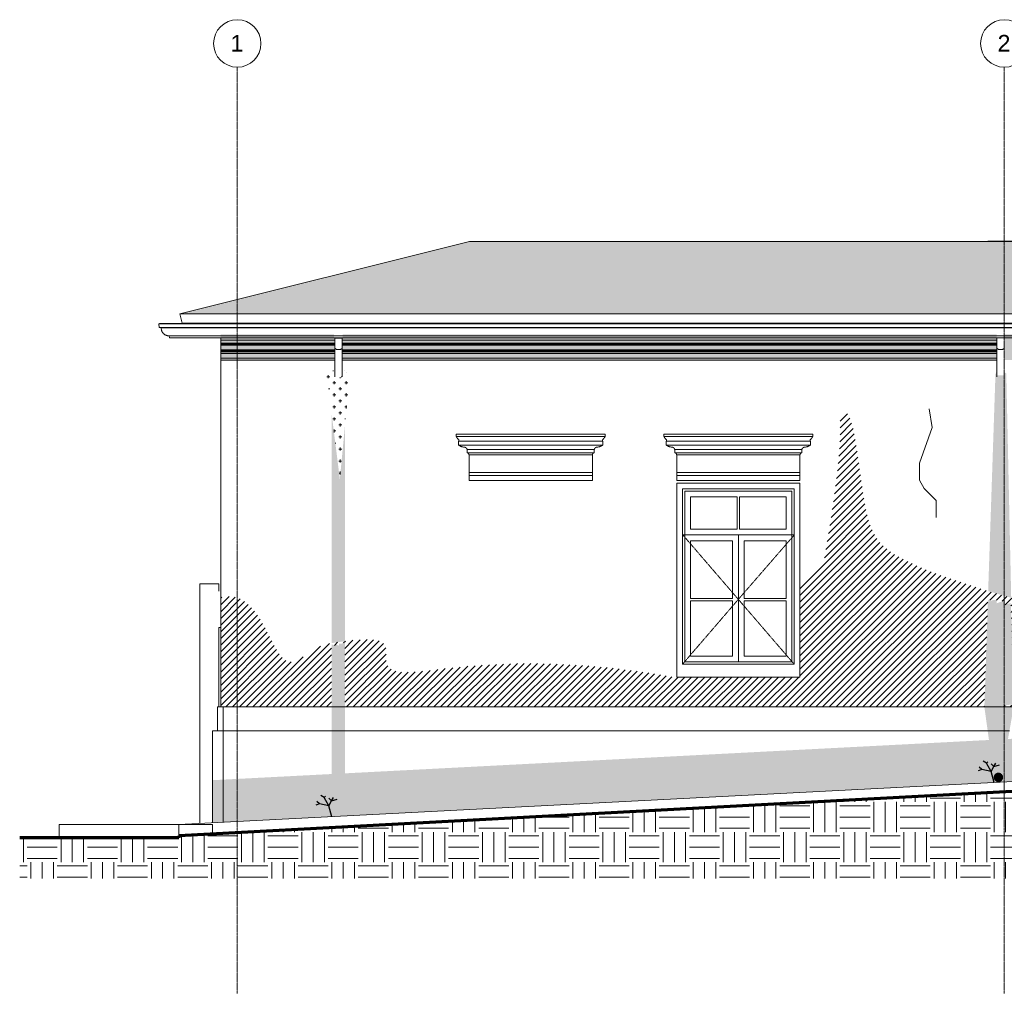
# Model space of a CAD drawing. Header units: millimetres. Extents: x -32191 to 39201, y -1740 to 8822.
# Tile 1 of 35: x -32191 to -21806, y -1740 to 8528. Entities that reach past the tile are written whole.
import ezdxf

# ---------------------------------------------------------------- set-up
doc = ezdxf.new("R2010")
doc.units = ezdxf.units.MM
doc.linetypes.add('_Tracejado pequeno', pattern=[2.25, 1.5, -0.75])
doc.linetypes.add('_Traço - ponto', pattern=[16, 12, -2, 0, -2])
for name, color, linetype, lineweight in [('A-DETL', 90, 'Continuous', 18), ('A-DETL-GENF', 92, 'Continuous', 18), ('A-DOOR', 31, 'Continuous', 18), ('A-DOOR-FRAM', 31, 'Continuous', 18), ('A-FLOR', 192, 'Continuous', 18), ('A-FLOR-PATT', 8, 'Continuous', 70), ('A-GENM', 13, 'Continuous', 18), ('A-GLAZ', 151, 'Continuous', 18), ('A-GLAZ-HDLN', 1, '_Tracejado pequeno', 18), ('A-ROOF', 132, 'Continuous', 18), ('A-ROOF-OTLN', 132, 'Continuous', 18), ('A-ROOF-PATT', 132, 'Continuous', 18), ('A-WALL', 113, 'Continuous', 18), ('S-GRID', 1, 'Continuous', 9), ('S-GRID-IDEN', 1, 'Continuous', 9)]:
    doc.layers.add(name, color=color, linetype=linetype, lineweight=lineweight)
doc.styles.add('Arial_2', font='arial.ttf', dxfattribs={"height": 175})
pattern_1 = [(0, (-33699.78, 0), (317.5, 317.5), [317.5, -317.5]), (0, (-33699.78, 119.06), (317.5, 317.5), [317.5, -317.5]), (0, (-33699.78, 238.12), (317.5, 317.5), [317.5, -317.5]), (90, (-33660.1, 277.8), (-317.5, 317.5), [317.5, -317.5]), (90, (-33541.03, 277.8), (-317.5, 317.5), [317.5, -317.5]), (90, (-33421.97, 277.8), (-317.5, 317.5), [317.5, -317.5])]
pattern_2 = [(270, (-33699.78, 127), (127, 8e-15), [15.875, -111.125]), (0, (-33699.78, 127), (0, 127), [15.875, -111.125]), (270, (-33572.78, 127), (127, 8e-15), [15.875, -111.125]), (180, (-33572.78, 127), (-2e-14, -127), [15.875, -111.125]), (270, (-33636.28, 63.5), (127, 8e-15), [15.875, -111.125]), (180, (-33636.28, 63.5), (-2e-14, -127), [15.875, -111.125]), (90, (-33636.28, 63.5), (-127, 8e-15), [15.875, -111.125]), (0, (-33636.28, 63.5), (0, 127), [15.875, -111.125]), (90, (-33699.78, 0), (-127, 8e-15), [15.875, -111.125]), (0, (-33699.78, 0), (0, 127), [15.875, -111.125]), (90, (-33572.78, 0), (-127, 8e-15), [15.875, -111.125]), (180, (-33572.78, 0), (-2e-14, -127), [15.875, -111.125])]

# ---------------------------------------------------------------- blocks, each defined once
blk = doc.blocks.new('PORTA - Simples - 0_86 x 2_10-4151751-ELEVAÇÃO 1 - MAPEAMENTO DE DANOS')
at = {"layer": 'A-DOOR-FRAM'}
for p in [(-30091, 1280), (-30071, 2120)]:
    blk.add_line(p, (-30091, 2120), dxfattribs=at)
blk = doc.blocks.new('Window_CV - Window_CV - 1 divisão-4329172-ELEVAÇÃO 1 - MAPEAMENTO DE DANOS')
at = {"layer": 'A-GLAZ'}
for p, q in [((-23961, 3640), (-25261, 3640)), ((-25261, 3640), (-25261, 1594)), ((-23961, 2580), (-23961, 3640)), ((-25201, 1730), (-25201, 3580)), ((-25201, 3580), (-24021, 3580)), ((-25176, 3555), (-25176, 1755)), ((-25176, 3555), (-24046, 3555)), ((-24046, 1755), (-24046, 3555)), ((-24021, 3580), (-24021, 1730)), ((-25116, 3495), (-25116, 3154)), ((-24624, 3495), (-25116, 3495)), ((-24624, 3154), (-24624, 3495)), ((-24599, 3495), (-24599, 3154)), ((-24106, 3495), (-24599, 3495)), ((-24106, 3154), (-24106, 3495)), ((-24624, 3154), (-25116, 3154)), ((-24106, 3154), (-24599, 3154)), ((-25176, 3094), (-24046, 3094)), ((-24611, 3094), (-25176, 3094)), ((-25116, 2424), (-25116, 3034)), ((-25116, 3034), (-24671, 3034)), ((-24671, 3034), (-24671, 2424)), ((-24611, 3094), (-24611, 1755)), ((-24611, 1755), (-24611, 3094)), ((-24046, 3094), (-24611, 3094)), ((-24551, 2424), (-24551, 3034)), ((-24551, 3034), (-24106, 3034)), ((-24106, 3034), (-24106, 2424)), ((-23961, 1594), (-23961, 2580)), ((-24671, 2424), (-25116, 2424)), ((-25116, 2399), (-25116, 1815)), ((-25116, 2399), (-24671, 2399)), ((-24671, 1815), (-24671, 2399)), ((-24106, 2424), (-24551, 2424)), ((-24551, 2399), (-24106, 2399)), ((-24551, 2399), (-24551, 1815)), ((-24106, 1815), (-24106, 2399)), ((-25116, 1815), (-24671, 1815)), ((-24551, 1815), (-24106, 1815)), ((-24021, 1730), (-25201, 1730)), ((-25176, 1755), (-24046, 1755)), ((-25261, 1594), (-23961, 1594))]:
    blk.add_line(p, q, dxfattribs=at)
at = {"layer": 'A-GLAZ-HDLN'}
for p, q in [((-24021, 3094), (-25196, 3094)), ((-24611, 2415), (-25196, 3094)), ((-24021, 3094), (-24611, 2415)), ((-25201, 1730), (-24611, 2415)), ((-24611, 2415), (-24021, 1730))]:
    blk.add_line(p, q, dxfattribs=at)
blk = doc.blocks.new('Generic Models 24 - Generic Models 24-3312760-ELEVAÇÃO 1 - MAPEAMENTO DE DANOS')
at = {"layer": 'A-GENM'}
for p, q in [((-28868, 5168), (-28868, 5068)), ((-28868, 5168), (-28788, 5168)), ((-28788, 5068), (-28788, 5168)), ((-21886, 5174), (-21886, 5068)), ((-28868, 5068), (-28868, 4761)), ((-28788, 4841), (-28788, 5068)), ((-21886, 5068), (-21886, 4779)), ((-28788, 4761), (-28788, 4841)), ((-21886, 4779), (-21886, 4761))]:
    blk.add_line(p, q, dxfattribs=at)
for points, knots in [([(-28868, 5068), (-28868, 5067), (-28867, 5063), (-28864, 5059), (-28860, 5057), (-28855, 5054), (-28848, 5051), (-28839, 5049), (-28828, 5049), (-28818, 5049), (-28808, 5051), (-28801, 5054), (-28796, 5057), (-28792, 5059), (-28789, 5063), (-28788, 5067), (-28788, 5068)], [0, 0, 0, 0, 0.083333, 0.166667, 0.208333, 0.25, 0.333333, 0.416667, 0.5, 0.583333, 0.666667, 0.75, 0.791667, 0.833333, 0.916667, 1, 1, 1, 1]), ([(-21886, 5068), (-21886, 5067), (-21885, 5063), (-21881, 5059), (-21877, 5057), (-21873, 5054), (-21866, 5051), (-21856, 5049), (-21846, 5049), (-21835, 5049), (-21825, 5051), (-21818, 5054), (-21814, 5057), (-21810, 5059), (-21807, 5063), (-21806, 5066), (-21806, 5067)], [0, 0, 0, 0, 0.0833333, 0.1666667, 0.2083333, 0.25, 0.3333333, 0.4166667, 0.5, 0.5833333, 0.6666667, 0.75, 0.7916667, 0.8333333, 0.9166667, 0.9704487, 0.9704487, 0.9704487, 0.9704487])]:
    blk.add_open_spline(points, degree=3, knots=knots, dxfattribs=at)
blk.add_open_spline([(-21806, 5067), (-21806, 5067), (-21806, 5068), (-21806, 5068)], degree=3, dxfattribs=at)
blk = doc.blocks.new('ornamento esquadrias - ornamento esquadrias-V4-ELEVAÇÃO 1 - MAPEAMENTO DE DANOS')
at = {"layer": 'A-GENM'}
for p, q in [((1534, 4158), (-36, 4158)), ((-36, 4158), (-36, 4133)), ((1534, 4133), (1534, 4158)), ((1534, 4133), (-36, 4133)), ((-36, 4133), (1534, 4133)), ((-11, 4083), (1509, 4083)), ((1509, 4083), (-11, 4083)), ((-11, 4083), (-11, 4043)), ((1509, 4043), (1509, 4083)), ((1509, 4043), (-11, 4043)), ((-11, 4043), (1509, 4043)), ((79, 3996), (1419, 3996)), ((1419, 3996), (79, 3996)), ((79, 3996), (79, 3961)), ((1419, 3961), (79, 3961)), ((79, 3961), (1419, 3961)), ((1419, 3961), (1419, 3996)), ((1399, 3938), (99, 3938)), ((99, 3938), (99, 3752)), ((99, 3938), (1399, 3938)), ((1399, 3752), (1399, 3938)), ((1399, 3752), (99, 3752)), ((99, 3752), (1399, 3752)), ((99, 3722), (99, 3752)), ((1399, 3752), (1399, 3722)), ((99, 3722), (1399, 3722)), ((99, 3669), (99, 3722)), ((99, 3722), (1399, 3722)), ((1399, 3669), (99, 3669)), ((1399, 3722), (1399, 3669))]:
    blk.add_line(p, q, dxfattribs=at)
for points, knots in [([(-17, 4106), (-19, 4108), (-21, 4110), (-24, 4114), (-25, 4116), (-27, 4118), (-28, 4119), (-29, 4121), (-30, 4122), (-31, 4124), (-32, 4126), (-33, 4127), (-34, 4129), (-35, 4131), (-35, 4132), (-36, 4133), (-36, 4133), (-36, 4133)], [0, 0, 0, 0, 0.142857, 0.214286, 0.285714, 0.321429, 0.357143, 0.428571, 0.464286, 0.5, 0.571429, 0.625, 0.678571, 0.785714, 0.839286, 0.892857, 1, 1, 1, 1]), ([(-11, 4083), (-11, 4083), (-11, 4083), (-10, 4085), (-9, 4087), (-8, 4091), (-9, 4094), (-9, 4097), (-10, 4098), (-11, 4100), (-11, 4101), (-12, 4102), (-14, 4104), (-16, 4106), (-17, 4106)], [0, 0, 0, 0, 0.125, 0.25, 0.375, 0.5, 0.625, 0.6875, 0.71875, 0.75, 0.8125, 0.84375, 0.875, 1, 1, 1, 1]), ([(1515, 4106), (1514, 4106), (1513, 4105), (1511, 4103), (1510, 4102), (1509, 4100), (1508, 4099), (1507, 4097), (1506, 4094), (1506, 4089), (1507, 4085), (1508, 4083), (1509, 4083), (1509, 4083)], [0, 0, 0, 0, 0.0625, 0.125, 0.1875, 0.21875, 0.25, 0.3125, 0.375, 0.5, 0.75, 0.875, 1, 1, 1, 1]), ([(1534, 4133), (1534, 4133), (1533, 4133), (1533, 4131), (1532, 4130), (1531, 4128), (1530, 4126), (1529, 4124), (1528, 4122), (1527, 4120), (1525, 4118), (1524, 4117), (1523, 4115), (1522, 4114), (1520, 4112), (1518, 4109), (1516, 4108), (1515, 4106)], [0, 0, 0, 0, 0.142857, 0.214286, 0.285714, 0.357143, 0.428571, 0.5, 0.535714, 0.571429, 0.678571, 0.705357, 0.732143, 0.785714, 0.839286, 0.892857, 1, 1, 1, 1]), ([(-11, 4043), (-9, 4042), (-6, 4039), (-1, 4036), (3, 4034), (7, 4031), (12, 4029), (16, 4027), (21, 4026), (29, 4023), (37, 4022), (41, 4021)], [-1, -1, -1, -1, -0.875, -0.75, -0.6875, -0.625, -0.5, -0.4375, -0.375, -0.25, 0, 0, 0, 0]), ([(41, 4021), (44, 4021), (48, 4021), (54, 4020), (57, 4019), (59, 4018), (61, 4017), (63, 4016), (64, 4015), (66, 4014), (68, 4013), (69, 4011), (71, 4010), (72, 4008), (74, 4006), (76, 4003), (78, 3999), (79, 3996)], [-1, -1, -1, -1, -0.833333, -0.75, -0.666667, -0.625, -0.583333, -0.541667, -0.5, -0.458333, -0.416667, -0.375, -0.333333, -0.291667, -0.25, -0.166667, 0, 0, 0, 0]), ([(79, 3961), (80, 3961), (81, 3961), (83, 3960), (84, 3960), (86, 3959), (87, 3958), (88, 3958), (89, 3957), (89, 3956), (90, 3956), (91, 3955), (92, 3954), (93, 3953), (94, 3952), (94, 3951), (95, 3950), (96, 3949), (96, 3947), (97, 3946), (98, 3943), (99, 3940), (99, 3938)], [-1, -1, -1, -1, -0.916667, -0.875, -0.833333, -0.791667, -0.75, -0.708333, -0.666667, -0.645833, -0.625, -0.583333, -0.541667, -0.5, -0.458333, -0.416667, -0.375, -0.333333, -0.291667, -0.25, -0.166667, 0, 0, 0, 0]), ([(1399, 3938), (1399, 3940), (1399, 3943), (1401, 3946), (1402, 3948), (1403, 3950), (1403, 3951), (1404, 3952), (1405, 3953), (1406, 3954), (1407, 3955), (1408, 3956), (1409, 3957), (1410, 3958), (1411, 3958), (1412, 3959), (1413, 3960), (1415, 3960), (1416, 3961), (1418, 3961), (1419, 3961)], [-1, -1, -1, -1, -0.833333, -0.75, -0.666667, -0.625, -0.583333, -0.541667, -0.5, -0.458333, -0.416667, -0.375, -0.333333, -0.291667, -0.25, -0.208333, -0.166667, -0.125, -0.083333, 0, 0, 0, 0]), ([(1419, 3996), (1420, 3999), (1421, 4003), (1424, 4007), (1427, 4009), (1429, 4011), (1430, 4013), (1432, 4014), (1433, 4015), (1435, 4016), (1437, 4017), (1439, 4018), (1440, 4018), (1442, 4019), (1445, 4020), (1450, 4021), (1454, 4021), (1456, 4021)], [-1, -1, -1, -1, -0.833333, -0.75, -0.666667, -0.625, -0.583333, -0.541667, -0.5, -0.458333, -0.416667, -0.375, -0.333333, -0.291667, -0.25, -0.166667, 0, 0, 0, 0]), ([(1456, 4021), (1461, 4022), (1469, 4023), (1477, 4026), (1482, 4027), (1485, 4029), (1488, 4030), (1491, 4032), (1495, 4034), (1499, 4036), (1503, 4039), (1507, 4042), (1509, 4043)], [-1, -1, -1, -1, -0.75, -0.625, -0.5625, -0.5, -0.4375, -0.375, -0.3125, -0.25, -0.125, 0, 0, 0, 0])]:
    blk.add_open_spline(points, degree=3, knots=knots, dxfattribs=at)
blk = doc.blocks.new('ORNAMENTO SUPERIOR - ORNAMENTO SUPERIOR-4323885-ELEVAÇÃO 1 - MAPEAMENTO DE DANOS')
at = {"layer": 'A-GENM'}
for p, q in [((-30071, 5323), (-30071, 5329)), ((-30071, 5329), (2090, 5329)), ((-30071, 5147), (-30071, 5174)), ((-30071, 5117), (-30071, 5147)), ((-30071, 5147), (-28877, 5147)), ((-28877, 5117), (-30071, 5117)), ((-30071, 5107), (-30071, 5117)), ((-28877, 5107), (-30071, 5107)), ((-30071, 5097), (-30071, 5107)), ((-28877, 5097), (-30071, 5097)), ((-30071, 5047), (-30071, 5097)), ((-28877, 5147), (-28868, 5147)), ((-28868, 5117), (-28877, 5117)), ((-28868, 5107), (-28877, 5107)), ((-28868, 5097), (-28877, 5097)), ((-28788, 5147), (-28785, 5147)), ((-28785, 5117), (-28788, 5117)), ((-28785, 5107), (-28788, 5107)), ((-28785, 5097), (-28788, 5097)), ((-28785, 5147), (-21886, 5147)), ((-21886, 5117), (-28785, 5117)), ((-21886, 5107), (-28785, 5107)), ((-21886, 5097), (-28785, 5097)), ((-28877, 5047), (-30071, 5047)), ((-30071, 5042), (-30071, 5047)), ((-30071, 5032), (-30071, 5042)), ((-30071, 5042), (-28877, 5042)), ((-30071, 5032), (-28877, 5032)), ((-30071, 5024), (-30071, 5032)), ((-28877, 5024), (-30071, 5024)), ((-30071, 5009), (-30071, 5024)), ((-28877, 5009), (-30071, 5009)), ((-30071, 4959), (-30071, 5009)), ((-28868, 5047), (-28877, 5047)), ((-28877, 5042), (-28868, 5042)), ((-28877, 5032), (-28868, 5032)), ((-28868, 5024), (-28877, 5024)), ((-28868, 5009), (-28877, 5009)), ((-28785, 5047), (-28788, 5047)), ((-28788, 5042), (-28785, 5042)), ((-28788, 5032), (-28785, 5032)), ((-28785, 5024), (-28788, 5024)), ((-28785, 5009), (-28788, 5009)), ((-21886, 5047), (-28785, 5047)), ((-28785, 5042), (-21886, 5042)), ((-28785, 5032), (-21886, 5032)), ((-21886, 5024), (-28785, 5024)), ((-21886, 5009), (-28785, 5009)), ((-28877, 4959), (-30071, 4959)), ((-30071, 4939), (-30071, 4959)), ((-28877, 4939), (-30071, 4939)), ((-28868, 4959), (-28877, 4959)), ((-28868, 4939), (-28877, 4939)), ((-28785, 4959), (-28788, 4959)), ((-28785, 4939), (-28788, 4939)), ((-21886, 4959), (-28785, 4959)), ((-21886, 4939), (-28785, 4939))]:
    blk.add_line(p, q, dxfattribs=at)
blk = doc.blocks.new('Embasamento - Embasamento-4325691-ELEVAÇÃO 1 - MAPEAMENTO DE DANOS')
at = {"layer": 'A-GENM'}
for p, q in [((-30106, 1280), (-30071, 1280)), ((-30106, 1030), (-30106, 1280)), ((-30071, 1280), (-30046, 1280)), ((-30046, 1280), (-30046, 1030)), ((-30046, 1280), (-22016, 1280)), ((-30046, 1280), (-30046, 1030)), ((-22016, 1280), (-21707, 1280)), ((-30156, 1030), (-30046, 1030)), ((-30156, 409), (-30156, 1030)), ((-30046, 1030), (-30046, 414)), ((-30046, 1030), (-21981, 1030)), ((-30046, 1030), (-30046, 414)), ((-21981, 1030), (-21751, 1030)), ((-30156, 58), (-30156, 409)), ((-30046, 414), (-30046, 64)), ((-30046, 414), (-30046, 64))]:
    blk.add_line(p, q, dxfattribs=at)
blk = doc.blocks.new('Grid - Head Grid-11506-ELEVAÇÃO 1 - MAPEAMENTO DE DANOS')
at = {"layer": 'S-GRID-IDEN'}
blk.add_circle((-29896, 8278), 250, dxfattribs=at)

msp = doc.modelspace()

# ---------------------------------------------------------------- hatches: boundary and pattern name
at = {"layer": 'A-DETL-GENF'}
h = msp.add_hatch(dxfattribs=at)
h.set_pattern_fill('FP_5', color=34, style=0, pattern_type=2)
h.set_pattern_definition(pattern_2)
h.paths.add_polyline_path([(3364, 4939), (3364, 5009), (3394, 5009), (3457, 5047), (3517, 5047), (3517, 5097), (3527, 5097), (3546, 5117), (3546, 5147), (3574, 5232), (3629, 5287), (3629, 5329), (3389, 5329), (3389, 5549), (3364, 5549), (3364, 6161), (3414, 6279), (3094, 6279), (3024, 6173), (2944, 6071), (2860, 5981), (2767, 5896), (2667, 5818), (2558, 5748), (2449, 5690), (2333, 5640), (2213, 5600), (2090, 5569), (2090, 5202), (1904, 5202), (1904, 4939), (3359, 4939)], flags=0)
h.paths.add_polyline_path([(1808, 4939), (1824, 4939), (1824, 5211), (-4872, 5211), (-4872, 4939), (1662, 4939)], flags=0)
h.paths.add_polyline_path([(-21685, 4939), (-11361, 4939), (-11361, 5211), (-21806, 5211), (-21806, 4939), (-21718, 4939)], flags=0)
h.paths.add_polyline_path([(-29856, 4939), (-28877, 4939), (-28877, 5211), (-30071, 5211), (-30071, 4939)], flags=0)
h.paths.add_polyline_path([(-28785, 4939), (-21886, 4939), (-21886, 5211), (-28785, 5211), (-28785, 4957)], flags=0)
h.paths.add_polyline_path([(-5044, 4939), (-4956, 4939), (-4956, 5211), (-11279, 5211), (-11279, 4939), (-5050, 4939)], flags=0)
h = msp.add_hatch(dxfattribs=at)
h.set_pattern_fill('FP_5', color=34, style=0, pattern_type=2)
h.set_pattern_definition(pattern_2)
h.paths.add_polyline_path([(-28814, 3684), (-28714, 4724), (-28716, 4752), (-28723, 4777), (-28736, 4800), (-28753, 4820), (-28775, 4836), (-28799, 4846), (-28799, 4759), (-28881, 4759), (-28881, 4842), (-28905, 4829), (-28925, 4810), (-28940, 4788), (-28950, 4763), (-28881, 4215)], flags=0)
h = msp.add_hatch(dxfattribs=at)
h.set_pattern_fill('FP_5', color=34, style=0, pattern_type=2)
h.set_pattern_definition(pattern_2)
h.paths.add_polyline_path([(-21967, 932), (-21767, 942), (-21707, 1280), (-21887, 1280), (-21708, 1311), (-21732, 2380), (-21733, 2380), (-21733, 2211), (-21738, 2378), (-21811, 2353), (-21811, 2402), (-21887, 2373), (-21887, 2408), (-21924, 2408), (-21955, 2396), (-21955, 2408), (-21979, 2408), (-22016, 1280), (-21969, 942)], flags=0)
h.paths.add_polyline_path([(-17691, 1491), (-17672, 1497), (-17653, 1516), (-17635, 1547), (-17616, 1594), (-17599, 1646), (-17583, 1713), (-17567, 1790), (-17553, 1877), (-17538, 1994), (-17528, 2078), (-17518, 2191), (-17509, 2309), (-17501, 2450), (-17497, 2560), (-17493, 2691), (-17491, 2824), (-17491, 2957), (-17493, 3090), (-17497, 3221), (-17502, 3348), (-17509, 3472), (-17518, 3591), (-17529, 3711), (-17540, 3807), (-17553, 3904), (-17567, 3991), (-17583, 4068), (-17599, 4135), (-17617, 4190), (-17635, 4234), (-17653, 4265), (-17672, 4284), (-17691, 4291), (-17710, 4284), (-17729, 4265), (-17747, 4234), (-17765, 4190), (-17783, 4135), (-17799, 4068), (-17815, 3991), (-17829, 3904), (-17842, 3807), (-17854, 3703), (-17865, 3580), (-17873, 3472), (-17880, 3348), (-17885, 3221), (-17889, 3090), (-17891, 2957), (-17891, 2824), (-17888, 2665), (-17885, 2560), (-17881, 2450), (-17828, 2450), (-17873, 2435), (-17873, 2433), (-17864, 2433), (-17864, 2229), (-17854, 2230), (-17854, 2191), (-17842, 2191), (-17842, 1982), (-17829, 1985), (-17829, 1974), (-17815, 1974), (-17815, 1877), (-17799, 1877), (-17799, 1730), (-17783, 1730), (-17783, 1713), (-17799, 1713), (-17783, 1646), (-17765, 1591), (-17747, 1547), (-17729, 1516), (-17710, 1497)], flags=0)
h.paths.add_polyline_path([(-21733, 2431), (-21785, 4800), (-21806, 4809), (-21806, 4779), (-21887, 4779), (-21887, 4818), (-21899, 4792), (-21976, 2502), (-21884, 2475), (-21733, 2431)], flags=0)
h = msp.add_hatch(dxfattribs=at)
h.set_pattern_fill('FP_6', color=231, style=0, pattern_type=2)
h.set_pattern_definition([(45, (-33699.78, 0), (-35.35534, 35.35534), [])])
h.paths.add_polyline_path([(-298, 1280), (-490, 3764), (-514, 3830), (-538, 3885), (-563, 3929), (-590, 3962), (-617, 3985), (-643, 3996), (-672, 3996), (-700, 3984), (-727, 3961), (-754, 3927), (-779, 3883), (-803, 3828), (-825, 3764), (-845, 3694), (-863, 3614), (-879, 3527), (-892, 3433), (-903, 3335), (-911, 3458), (-921, 3562), (-933, 3661), (-948, 3754), (-965, 3839), (-984, 3916), (-1002, 3975), (-1024, 4034), (-1047, 4082), (-1072, 4118), (-1097, 4143), (-1123, 4156), (-1149, 4157), (-1175, 4146), (-1200, 4122), (-1225, 4087), (-1249, 4041), (-1271, 3983), (-1294, 3906), (-1313, 3828), (-1330, 3742), (-1344, 3648), (-1356, 3548), (-1366, 3443), (-1372, 3335), (-1376, 3239), (-1378, 3126), (-1557, 1280), (-673, 1280)], flags=0)
h.paths.add_polyline_path([(-28901, 1280), (-28901, 1941), (-28859, 1925), (-28859, 1941), (-28824, 1927), (-28824, 1949), (-28787, 1949), (-28787, 1955), (-28761, 1955), (-28761, 1280), (-22016, 1280), (-21979, 2408), (-21955, 2408), (-21955, 2396), (-21924, 2408), (-21887, 2408), (-21887, 2373), (-21811, 2402), (-21811, 2353), (-21738, 2378), (-21733, 2211), (-21733, 2380), (-21732, 2380), (-21708, 1311), (-21887, 1280), (-14823, 1280), (-15271, 1594), (-16571, 1594), (-16571, 2450), (-17501, 2450), (-17502, 2433), (-17511, 2289), (-17518, 2191), (-17528, 2078), (-17540, 1974), (-17553, 1877), (-17567, 1790), (-17583, 1713), (-17599, 1646), (-17617, 1591), (-17635, 1547), (-17653, 1516), (-17672, 1497), (-17691, 1491), (-17710, 1497), (-17729, 1516), (-17747, 1547), (-17766, 1594), (-17783, 1646), (-17799, 1713), (-17783, 1713), (-17783, 1730), (-17799, 1730), (-17799, 1877), (-17815, 1877), (-17815, 1974), (-17829, 1974), (-17829, 1985), (-17842, 1982), (-17842, 2191), (-17854, 2191), (-17854, 2230), (-17864, 2229), (-17864, 2433), (-17873, 2433), (-17873, 2435), (-17828, 2450), (-19236, 2450), (-19236, 1594), (-20536, 1594), (-20536, 2117), (-20867, 2200), (-21088, 2257), (-21292, 2310), (-21480, 2360), (-21653, 2408), (-21811, 2453), (-21976, 2502), (-22086, 2537), (-22206, 2575), (-22325, 2615), (-22413, 2646), (-22502, 2678), (-22583, 2709), (-22656, 2739), (-22722, 2768), (-22783, 2795), (-22838, 2821), (-22889, 2847), (-22936, 2872), (-22958, 2885), (-22979, 2898), (-22999, 2911), (-23018, 2924), (-23036, 2938), (-23053, 2952), (-23070, 2966), (-23086, 2981), (-23101, 2996), (-23115, 3012), (-23129, 3028), (-23142, 3045), (-23154, 3063), (-23165, 3082), (-23177, 3101), (-23193, 3133), (-23197, 3143), (-23207, 3165), (-23216, 3188), (-23225, 3213), (-23233, 3238), (-23241, 3266), (-23248, 3293), (-23256, 3323), (-23270, 3386), (-23283, 3455), (-23295, 3529), (-23307, 3607), (-23324, 3729), (-23357, 3971), (-23369, 4046), (-23382, 4124), (-23393, 4180), (-23402, 4222), (-23409, 4247), (-23415, 4268), (-23421, 4288), (-23426, 4303), (-23436, 4326), (-23441, 4337), (-23448, 4351), (-23455, 4363), (-23462, 4373), (-23469, 4381), (-23476, 4387), (-23483, 4391), (-23489, 4393), (-23497, 4393), (-23501, 4392), (-23507, 4389), (-23512, 4384), (-23517, 4377), (-23521, 4369), (-23525, 4359), (-23528, 4348), (-23531, 4335), (-23534, 4321), (-23535, 4303), (-23537, 4268), (-23539, 4124), (-23543, 4046), (-23545, 4009), (-23548, 3971), (-23555, 3892), (-23562, 3811), (-23571, 3729), (-23582, 3640), (-23591, 3568), (-23607, 3455), (-23626, 3323), (-23643, 3213), (-23667, 3063), (-23693, 2911), (-23707, 2835), (-23961, 2580), (-23961, 1594), (-25288, 1594), (-25473, 1626), (-25589, 1644), (-25767, 1668), (-25874, 1682), (-26006, 1696), (-26137, 1709), (-26263, 1719), (-26385, 1726), (-26502, 1732), (-26616, 1736), (-26725, 1738), (-26830, 1739), (-26931, 1738), (-27028, 1735), (-27121, 1732), (-27227, 1726), (-27345, 1719), (-27376, 1716), (-27467, 1709), (-27597, 1696), (-27726, 1682), (-27940, 1657), (-27985, 1653), (-28027, 1649), (-28065, 1647), (-28105, 1646), (-28132, 1646), (-28161, 1647), (-28187, 1650), (-28210, 1654), (-28230, 1659), (-28248, 1665), (-28264, 1672), (-28278, 1681), (-28289, 1690), (-28299, 1701), (-28307, 1712), (-28313, 1725), (-28318, 1738), (-28322, 1753), (-28325, 1776), (-28326, 1791), (-28326, 1815), (-28325, 1875), (-28327, 1893), (-28331, 1911), (-28337, 1927), (-28347, 1943), (-28360, 1956), (-28377, 1968), (-28400, 1977), (-28427, 1984), (-28459, 1989), (-28495, 1991), (-28534, 1992), (-28575, 1991), (-28618, 1988), (-28689, 1982), (-28704, 1981), (-28787, 1971), (-28859, 1960), (-28901, 1953), (-28921, 1949), (-28948, 1943), (-28973, 1937), (-28997, 1930), (-29019, 1923), (-29041, 1915), (-29061, 1906), (-29080, 1896), (-29099, 1884), (-29118, 1872), (-29137, 1859), (-29215, 1801), (-29234, 1788), (-29254, 1776), (-29274, 1767), (-29294, 1760), (-29315, 1756), (-29338, 1756), (-29358, 1760), (-29377, 1767), (-29398, 1780), (-29419, 1799), (-29441, 1823), (-29463, 1853), (-29485, 1890), (-29508, 1932), (-29609, 2127), (-29638, 2178), (-29668, 2228), (-29702, 2275), (-29737, 2318), (-29775, 2357), (-29816, 2391), (-29860, 2417), (-29909, 2437), (-29958, 2447), (-30013, 2447), (-30071, 2437), (-30071, 1280), (-29294, 1280)], flags=0)
h.paths.add_polyline_path([(-11253, 1280), (-9371, 1280), (-9371, 2450), (-11253, 2450), (-11253, 1594), (-12850, 1594), (-12850, 1280), (-11333, 1280)], flags=0)
h.paths.add_polyline_path([(-7074, 1280), (-3647, 1280), (-3647, 2998), (-4696, 2998), (-4696, 4043), (-4806, 3995), (-4806, 1594), (-6106, 1594), (-6106, 3942), (-6194, 4030), (-6194, 2850), (-7074, 2850), (-7074, 1344)], flags=0)
h = msp.add_hatch(color=21, dxfattribs=at)
h.paths.add_polyline_path([(-28901, 123), (-28761, 129), (-28761, 1955), (-28787, 1955), (-28787, 1949), (-28824, 1949), (-28824, 1927), (-28859, 1941), (-28859, 1925), (-28901, 1941), (-28901, 151)], flags=0)
h.paths.add_polyline_path([(-28901, 1953), (-28891, 1955), (-28824, 1965), (-28761, 1974), (-28761, 4239), (-28814, 3684), (-28901, 4374), (-28901, 1953)], flags=0)
h = msp.add_hatch(color=254, dxfattribs=at)
h.paths.add_polyline_path([(-30156, 58), (-29283, 104), (-29154, 144), (-29384, 124), (-28901, 309), (-28901, 573), (-30156, 508), (-30156, 409)], flags=0)
h.paths.add_polyline_path([(-28406, 149), (-27522, 195), (-27522, 282), (-27751, 263)], flags=0)
h.paths.add_polyline_path([(-25187, 316), (-23397, 409), (-25187, 409)], flags=0)
h.paths.add_polyline_path([(-22852, 437), (-21868, 488), (-21881, 489), (-21893, 494), (-21903, 502), (-21897, 494), (-21918, 494), (-21918, 518), (-22852, 518), (-22852, 513)], flags=0)
h.paths.add_polyline_path([(-28761, 446), (-28530, 452), (-28407, 499), (-24916, 680), (-24125, 680), (-23649, 746), (-22985, 780), (-21685, 780), (-21685, 847), (-21236, 871), (-20707, 861), (-19680, 948), (-18183, 937), (-18183, 780), (-16601, 780), (-16601, 776), (-18183, 757), (-18183, 679), (-16226, 780), (-3426, 930), (3384, 930), (3384, 1280), (1339, 1280), (1339, 1030), (159, 1030), (159, 1280), (-2091, 1280), (-2091, 1030), (-3271, 1030), (-3271, 1280), (-7911, 1280), (-7911, 1030), (-9111, 1030), (-9111, 1280), (-10621, 1280), (-16601, 1210), (-28761, 580), (-28761, 481)], flags=0)
h.paths.add_polyline_path([(-21868, 488), (-21685, 497), (-21685, 513), (-21819, 513), (-21843, 494), (-21855, 489)], flags=0)
h.paths.add_polyline_path([(-11175, 847), (-11179, 848), (-11179, 847), (-11188, 848), (-11200, 853), (-11211, 861), (-11218, 872), (-11223, 884), (-11225, 897), (-11223, 909), (-11218, 922), (-11211, 932), (-11200, 940), (-11188, 945), (-11175, 947), (-11162, 945), (-11150, 940), (-11140, 932), (-11132, 922), (-11127, 909), (-11125, 897), (-11127, 884), (-11132, 872), (-11140, 861), (-11150, 853), (-11162, 848), (-11162, 852)], flags=0)
h.paths.add_polyline_path([(-4054, 930), (-4067, 932), (-4079, 937), (-4089, 945), (-4097, 955), (-4102, 967), (-4104, 980), (-4102, 993), (-4096, 1007), (-4089, 1015), (-4079, 1023), (-4067, 1028), (-4054, 1030), (-4041, 1028), (-4029, 1023), (-4018, 1015), (-4010, 1005), (-4005, 993), (-4004, 980), (-4005, 967), (-4010, 955), (-4018, 945), (-4029, 937)], flags=0)
h = msp.add_hatch(dxfattribs=at)
h.set_pattern_fill('FP_5', color=96, style=0, pattern_type=2)
h.set_pattern_definition(pattern_2)
h.paths.add_polyline_path([(-29283, 104), (-28901, 123), (-28901, 309), (-29384, 124), (-29154, 144)], flags=0)
h.paths.add_polyline_path([(-28761, 131), (-28406, 149), (-27751, 263), (-27522, 282), (-27522, 195), (-25187, 316), (-25187, 409), (-23397, 409), (-22852, 437), (-22852, 518), (-21918, 518), (-21918, 494), (-21897, 494), (-21911, 513), (-21916, 525), (-21918, 538), (-21916, 551), (-21911, 563), (-21903, 573), (-21893, 581), (-21881, 586), (-21868, 588), (-21855, 586), (-21843, 581), (-21833, 573), (-21825, 563), (-21820, 551), (-21818, 538), (-21820, 525), (-21825, 513), (-21833, 502), (-21819, 513), (-21685, 513), (-21685, 497), (-18183, 679), (-18183, 757), (-16601, 776), (-16601, 780), (-18183, 780), (-18183, 937), (-19680, 948), (-20707, 861), (-21236, 871), (-21685, 847), (-21685, 780), (-22985, 780), (-23649, 746), (-24125, 680), (-24916, 680), (-28407, 499), (-28530, 452), (-28761, 446), (-28761, 177)], flags=0)
msp.add_hatch(color=1, dxfattribs=at).paths.add_polyline_path([(-21868, 488), (-21855, 489), (-21843, 494), (-21833, 502), (-21825, 513), (-21820, 525), (-21818, 538), (-21820, 551), (-21825, 563), (-21833, 573), (-21843, 581), (-21855, 586), (-21868, 588), (-21881, 586), (-21893, 581), (-21903, 573), (-21911, 563), (-21916, 551), (-21918, 538), (-21916, 525), (-21911, 513), (-21903, 502), (-21893, 494), (-21881, 489)], flags=0)
at = {"layer": 'A-FLOR-PATT', "lineweight": 18}
h = msp.add_hatch(dxfattribs=at)
h.set_pattern_fill('FP_4', color=256, style=0, pattern_type=2)
h.set_pattern_definition(pattern_1)
h.paths.add_polyline_path([(-27522, -528), (-16226, -528), (-16226, 680), (-30511, -80), (-30511, -100), (-30071, -100), (-30071, -528), (-28689, -528)], flags=0)
h = msp.add_hatch(dxfattribs=at)
h.set_pattern_fill('FP_4', color=256, style=0, pattern_type=2)
h.set_pattern_definition(pattern_1)
h.paths.add_polyline_path([(-30416, -528), (-30071, -528), (-30071, -100), (-32191, -100), (-32191, -528), (-31024, -528)], flags=0)
at = {"layer": 'A-ROOF-PATT'}
h = msp.add_hatch(dxfattribs=at)
h.set_pattern_fill('FP_3', color=256, style=0, pattern_type=2)
h.set_pattern_definition([(308.171, (486.194, 9143.8), (266.702737, -282.72759), [4.316, -427.236]), (0, (471.526, 9140.41), (0, 56.546), [17.335, -249.364]), (286.287, (479.527, 9172.356), (266.6998212, -904.73113249), [33.284, -6623.526]), (0, (267.5, 9144.65), (0, 56.546), [46.672, -220.027]), (0, (267.5, 9140.41), (0, 56.546), [45.339, -221.361]), (324.75, (463.525, 9146.063), (266.7010014, -169.6364816), [9.797, -969.95]), (341.747, (451.523, 9150.021), (533.4016194, -169.6372911), [12.637, -2514.845]), (349.002, (435.521, 9153.131), (2933.70406785, -565.43547804), [16.301, -3243.982]), (355.721, (412.852, 9154.827), (800.10070726, -56.5387005), [22.733, -4523.843]), (358.265, (400.85, 9158.785), (266.7002429, -0.0008396), [18.678, -1849.079]), (355.534, (419.519, 9158.22), (2933.7020579, -226.1597279), [25.414, -5057.322]), (350.373, (444.856, 9156.241), (1066.799323, -169.643475), [20.288, -1332.258]), (342.861, (464.858, 9152.848), (2400.3109212, -735.0806388), [15.35, -3054.696]), (73.713, (312.839, 9140.408), (1600.19541243, 5484.93408275), [33.284, -6623.526]), (71.981, (322.174, 9115.811), (266.705408, 848.1833981), [25.866, -1698.53]), (288.019, (471.526, 9140.408), (266.7060756, -791.6378586), [25.866, -1698.53]), (0, (390.18, 9154.827), (0, 56.546), [22.669, -244.031]), (5.101, (364.846, 9152.565), (1866.90118184, 169.62512038), [25.437, -5062.014]), (10.803, (351.511, 9150.021), (266.7003244, 56.5444875), [13.576, -2701.545]), (16.532, (338.176, 9146.063), (533.401706, 169.634409), [13.91, -1377.096]), (35.25, (330.175, 9140.408), (533.401929, 395.820364), [9.797, -969.95]), (0, (312.84, 9140.41), (0, 56.546), [17.335, -249.364]), (51.829, (312.84, 9140.408), (0.000956, 56.545557), [4.316, -427.236]), (34.155, (315.506, 9143.801), (1066.8096709, 735.0873754), [8.057, -1603.394]), (17.139, (322.174, 9148.325), (533.4024608, 169.6338103), [15.35, -3054.696]), (9.627, (336.842, 9152.848), (266.6992313, 56.5473477), [20.288, -1332.258]), (4.466, (356.845, 9156.241), (2133.601316, 169.62021398), [25.414, -5057.322]), (1.735, (382.181, 9158.22), (1600.1994873, 56.5489004), [18.678, -1849.079]), (325.845, (479.527, 9148.325), (266.701954, -169.6359496), [8.057, -1603.394]), (0, (487.53, 9144.65), (0, 56.546), [46.672, -220.027]), (0, (488.86, 9140.41), (0, 56.546), [45.339, -221.361])])
h.paths.add_polyline_path([(-12638, 5425), (2090, 5425), (2090, 5570), (2095, 5571), (2095, 5579), (2128, 5579), (2173, 5590), (-1968, 6708), (-4044, 6189), (-27445, 6189), (-30501, 5425), (-12784, 5425)], flags=0)
h = msp.add_hatch(dxfattribs=at)
h.set_pattern_fill('FP_1', color=256, style=0, pattern_type=2)
h.set_pattern_definition([(302.461, (486.194, 6736.503), (266.702923, -349.391795), [4.969, -491.939]), (0, (471.526, 6732.31), (0, 69.878), [17.335, -249.364]), (283.302, (479.527, 6771.791), (266.69864855, -1118.0554732), [40.57, -8073.388]), (0, (267.5, 6737.55), (0, 69.878), [46.672, -220.027]), (0, (267.5, 6732.31), (0, 69.878), [45.339, -221.361]), (318.867, (463.525, 6739.298), (266.700732, -209.635426), [10.623, -1051.669]), (337.826, (451.523, 6744.189), (533.4032915, -209.6313146), [12.96, -2579.054]), (346.495, (435.521, 6748.033), (2933.7038623, -698.7677496), [16.457, -3274.956]), (354.717, (412.852, 6750.129), (800.1001953, -69.8731591), [22.766, -4530.478]), (357.856, (400.85, 6755.02), (266.6996433, -0.0015353), [18.682, -1849.525]), (354.486, (419.519, 6754.322), (2933.69835203, -279.5285039), [25.454, -5065.4]), (348.162, (444.856, 6751.876), (1066.8007, -209.629557), [20.437, -1342.042]), (339.138, (464.858, 6747.683), (2400.3096801, -908.4130548), [15.698, -3123.839]), (76.698, (312.839, 6732.31), (1600.19065969, 6778.2108919), [40.57, -8073.388]), (75.253, (322.174, 6701.913), (266.7058933, 1048.1753265), [31.432, -2064.066]), (284.747, (471.526, 6732.31), (266.7061295, -978.2964036), [31.432, -2064.066]), (0, (390.18, 6750.13), (0, 69.878), [22.669, -244.031]), (6.295, (364.846, 6747.334), (1866.9019811, 209.62117296), [25.49, -5072.552]), (13.269, (351.511, 6744.189), (266.6998674, 69.8803797), [13.701, -2726.447]), (20.144, (338.176, 6739.298), (533.400025, 209.6372035), [14.204, -1406.18]), (41.133, (330.175, 6732.31), (533.401292, 489.14998), [10.623, -1051.669]), (0, (312.84, 6732.31), (0, 69.878), [17.335, -249.364]), (57.539, (312.84, 6732.31), (0.00076, 69.87864), [4.969, -491.939]), (39.978, (315.506, 6736.503), (1066.79849, 908.427519), [8.701, -1731.496]), (20.862, (322.174, 6742.093), (533.4019944, 209.6336281), [15.698, -3123.839]), (11.838, (336.842, 6747.683), (266.700479, 69.876492), [20.437, -1342.042]), (5.514, (356.845, 6751.876), (2133.5989893, 209.6464176), [25.454, -5065.4]), (2.144, (382.181, 6754.322), (1600.1995347, 69.890194), [18.682, -1849.525]), (320.022, (479.527, 6742.093), (266.699156, -209.6376073), [8.701, -1731.496]), (0, (487.53, 6737.55), (0, 69.878), [46.672, -220.027]), (0, (488.86, 6732.31), (0, 69.878), [45.339, -221.361])])
h.paths.add_polyline_path([(-21981, 6189), (-16111, 6189), (-16133, 6194), (-21981, 6194)], flags=0)

# ---------------------------------------------------------------- linework, layer by layer
at = {"layer": 'A-DETL'}
for p, q in [((-22565, 4229), (-22600, 4426)), ((-22565, 4229), (-22702, 3853)), ((-22702, 3853), (-22702, 3673)), ((-22702, 3673), (-22652, 3586)), ((-22652, 3586), (-22525, 3459)), ((-22525, 3459), (-22525, 3279))]:
    msp.add_line(p, q, dxfattribs=at)
at = {"layer": 'A-DETL', "lineweight": 25}
for p, q in [((-22044, 619), (-22072, 647)), ((-21995, 688), (-22030, 708)), ((-21995, 688), (-21981, 702)), ((-21945, 601), (-21995, 688)), ((-21945, 601), (-21916, 653)), ((-21916, 653), (-21944, 681)), ((-21916, 653), (-21896, 688)), ((-21916, 653), (-21858, 669)), ((-22044, 619), (-22083, 608)), ((-21945, 601), (-22044, 619)), ((-21914, 485), (-21945, 601)), ((-28980, 326), (-29015, 346)), ((-28980, 326), (-28966, 340)), ((-28930, 239), (-28980, 326)), ((-28901, 291), (-28929, 319)), ((-28901, 291), (-28881, 326)), ((-29029, 257), (-29068, 246)), ((-29029, 257), (-29057, 285)), ((-28930, 239), (-29029, 257)), ((-28930, 239), (-28901, 291)), ((-28899, 123), (-28930, 239)), ((-28901, 291), (-28843, 307))]:
    msp.add_line(p, q, dxfattribs=at)
at = {"layer": 'A-FLOR'}
for p, q in [((-30511, 40), (-16226, 780)), ((-31776, 40), (-30156, 40)), ((-31776, 40), (-31776, -100)), ((-30511, 40), (-30511, -80)), ((-30156, 40), (-30156, -61))]:
    msp.add_line(p, q, dxfattribs=at)
at = {"layer": 'A-FLOR', "lineweight": 70}
for p, q in [((-16226, 680), (-30511, -80)), ((-30511, -100), (-32191, -100)), ((-30511, -80), (-30511, -100))]:
    msp.add_line(p, q, dxfattribs=at)
at = {"layer": 'A-ROOF'}
for p, q in [((-30501, 5425), (-27445, 6189)), ((-27445, 6189), (-16111, 6189)), ((-16133, 6194), (-21981, 6194)), ((-21981, 6194), (-21981, 6189)), ((-30501, 5425), (2090, 5425)), ((-30477, 5329), (-30501, 5425)), ((-30071, 5329), (-30477, 5329))]:
    msp.add_line(p, q, dxfattribs=at)
at = {"layer": 'A-ROOF-OTLN'}
for p, q in [((-30723, 5322), (-30718, 5323)), ((-30719, 5282), (-30723, 5322)), ((2090, 5322), (-30723, 5322)), ((2090, 5323), (-30718, 5323)), ((2090, 5323), (-30507, 5323)), ((-30700, 5279), (-30719, 5282)), ((2090, 5282), (-30719, 5282)), ((2090, 5279), (-30700, 5279)), ((-30611, 5174), (-30614, 5193)), ((-4956, 5193), (-30614, 5193)), ((2090, 5193), (-28877, 5193)), ((-28785, 5174), (-30611, 5174)), ((2090, 5174), (-28785, 5174))]:
    msp.add_line(p, q, dxfattribs=at)
msp.add_open_spline([(-30614, 5193), (-30618, 5193), (-30625, 5194), (-30636, 5196), (-30645, 5199), (-30652, 5202), (-30657, 5205), (-30662, 5208), (-30666, 5211), (-30671, 5215), (-30675, 5218), (-30679, 5223), (-30683, 5228), (-30688, 5236), (-30693, 5246), (-30698, 5260), (-30700, 5272), (-30700, 5279)], degree=3, knots=[0, 0, 0, 0, 0.083333, 0.166667, 0.25, 0.291667, 0.333333, 0.375, 0.416667, 0.458333, 0.5, 0.541667, 0.583333, 0.666667, 0.75, 0.833333, 1, 1, 1, 1], dxfattribs=at)
at = {"layer": 'A-WALL'}
for p, q in [((-30071, 4939), (-30071, 1280)), ((-30291, 51), (-30291, 2580)), ((-30291, 2580), (-30091, 2580)), ((-30091, 2580), (-30091, 2500))]:
    msp.add_line(p, q, dxfattribs=at)
at = {"layer": 'S-GRID', "linetype": '_Traço - ponto'}
for p, q in [((-29896, -1740), (-29896, 8028)), ((-21806, -1740), (-21806, 8028))]:
    msp.add_line(p, q, dxfattribs=at)

# ---------------------------------------------------------------- block references
at = {"layer": 'A-DOOR'}
msp.add_blockref('PORTA - Simples - 0_86 x 2_10-4151751-ELEVAÇÃO 1 - MAPEAMENTO DE DANOS', (0, 0), dxfattribs=at)
at = {"layer": 'A-GENM'}
for name, p in [('ORNAMENTO SUPERIOR - ORNAMENTO SUPERIOR-4323885-ELEVAÇÃO 1 - MAPEAMENTO DE DANOS', (0, 0)), ('Generic Models 24 - Generic Models 24-3312760-ELEVAÇÃO 1 - MAPEAMENTO DE DANOS', (0, 0)), ('ornamento esquadrias - ornamento esquadrias-V4-ELEVAÇÃO 1 - MAPEAMENTO DE DANOS', (-27550, 0)), ('ornamento esquadrias - ornamento esquadrias-V4-ELEVAÇÃO 1 - MAPEAMENTO DE DANOS', (-25360, 0)), ('Embasamento - Embasamento-4325691-ELEVAÇÃO 1 - MAPEAMENTO DE DANOS', (0, 0))]:
    msp.add_blockref(name, p, dxfattribs=at)
at = {"layer": 'A-GLAZ'}
msp.add_blockref('Window_CV - Window_CV - 1 divisão-4329172-ELEVAÇÃO 1 - MAPEAMENTO DE DANOS', (0, 0), dxfattribs=at)
at = {"layer": 'S-GRID-IDEN'}
for p in [(0, 0), (8090, 0)]:
    msp.add_blockref('Grid - Head Grid-11506-ELEVAÇÃO 1 - MAPEAMENTO DE DANOS', p, dxfattribs=at)

# ---------------------------------------------------------------- texts
at = {"layer": 'S-GRID-IDEN', "char_height": 175, "width": 168.35, "attachment_point": 1, "style": 'Arial_2'}
for s, insert in [('1', (-29967, 8368)), ('2', (-21877, 8368))]:
    msp.add_mtext(s, dxfattribs=dict(at, insert=insert))

doc.saveas('drawing.dxf')
